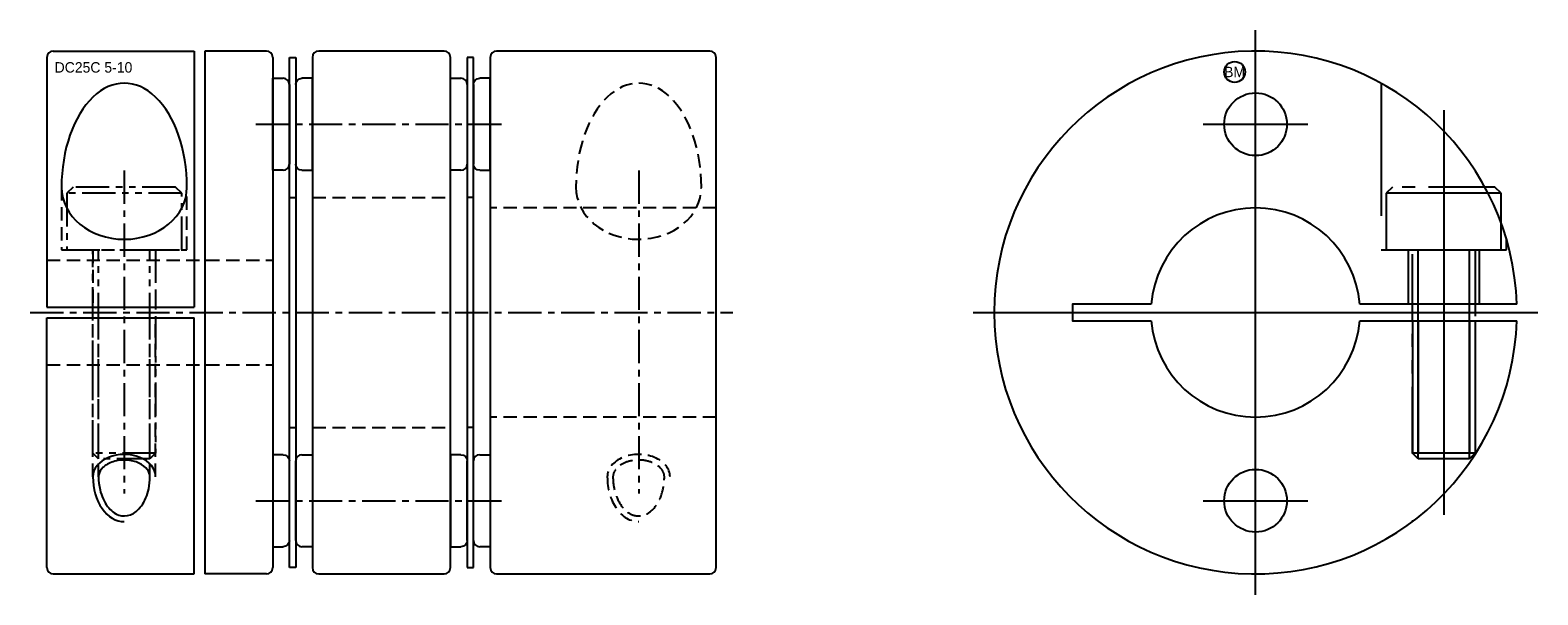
# Model space of a CAD drawing. Extents: x -11.6 to 60.5, y -13.5 to 13.5.
import ezdxf
from ezdxf.enums import TextEntityAlignment as Align

# ---------------------------------------------------------------- set-up
doc = ezdxf.new("R2010")
doc.units = 0
doc.header["$MEASUREMENT"] = 0
for name, pattern in [('CENTER', [50.8, 31.75, -6.35, 6.35, -6.35]), ('HIDDEN', [9.525, 6.35, -3.175]), ('PHANTOM', [63.5, 31.75, -6.35, 6.35, -6.35, 6.35, -6.35])]:
    doc.linetypes.add(name, pattern=pattern)
doc.layers.get('0').update_dxf_attribs({"linetype": 'CONTINUOUS'})
for name, color, linetype in [('BOM', 6, 'CONTINUOUS'), ('CENTER', 1, 'CENTER'), ('HIDDEN', 2, 'HIDDEN'), ('PHANTOM', 6, 'PHANTOM'), ('THIN', 3, 'CONTINUOUS')]:
    doc.layers.add(name, color=color, linetype=linetype)

# ---------------------------------------------------------------- blocks, each defined once
blk = doc.blocks.new('MCLBM2')
blk.add_circle((0, 0), 0.5)
blk.add_text('BM', height=0.5).set_placement((0, 0), align=Align.MIDDLE)
at = {"flags": 1}
for tag, p in [('NAME', (0, -1)), ('ENAME', (0, -2)), ('SPEC', (0, -3)), ('MATERIAL', (0, -4)), ('QTY', (0, -5)), ('WEIGHT', (0, -6)), ('PRICE', (0, -7)), ('REMARK', (0, -8)), ('USER1', (0, -9)), ('USER2', (0, -10)), ('USER3', (0, -11)), ('USER4', (0, -12)), ('USER5', (0, -13)), ('USER6', (0, -14))]:
    blk.add_attdef(tag, p, '', height=0.5, dxfattribs=at)

msp = doc.modelspace()

# ---------------------------------------------------------------- linework, layer by layer
at = {"ltscale": 0.1}
for p, q in [((-10.5, 12.5), (-3.75, 12.5)), ((-3.75, 12.5), (-3.75, 0.25)), ((-3.25, 12.5), (-3.25, -12.5)), ((-0.3, 12.5), (-3.25, 12.5)), ((8.2, 12.5), (2.2, 12.5)), ((20.9, 12.5), (10.7, 12.5)), ((-10.8, 12.2), (-10.8, 0.25)), ((0, 12.2), (0, -12.2)), ((0.8, -12.2), (0.8, 12.2)), ((0.8, 12.2), (1.1, 12.2)), ((1.1, 12.2), (1.1, -12.2)), ((1.9, 12.2), (1.9, -12.2)), ((8.5, -12.2), (8.5, 12.2)), ((10.4, 12.2), (10.4, -12.2)), ((21.2, -12.2), (21.2, 12.2)), ((0, 6.8), (0, 11.2)), ((0, 11.2), (0.5, 11.2)), ((0.8, 10.9), (0.8, 7.1)), ((8.5, 6.8), (8.5, 11.2)), ((8.5, 11.2), (9, 11.2)), ((9.3, 10.9), (9.3, 7.1)), ((0.5, 6.8), (0, 6.8)), ((9, 6.8), (8.5, 6.8)), ((-10.8, 0.25), (-3.75, 0.25)), ((-10.8, -12.2), (-10.8, -0.25)), ((-10.8, -0.25), (-3.75, -0.25)), ((-3.75, -12.5), (-3.75, -0.25)), ((1.1, -10.9), (1.1, -7.1)), ((1.4, -6.8), (1.9, -6.8)), ((1.9, -6.8), (1.9, -11.2)), ((9.6, -10.9), (9.6, -7.1)), ((9.9, -6.8), (10.4, -6.8)), ((10.4, -6.8), (10.4, -11.2)), ((1.9, -11.2), (1.4, -11.2)), ((10.4, -11.2), (9.9, -11.2)), ((1.1, -12.2), (0.8, -12.2)), ((-10.5, -12.5), (-3.75, -12.5)), ((-0.3, -12.5), (-3.25, -12.5)), ((2.2, -12.5), (8.2, -12.5)), ((10.7, -12.5), (20.9, -12.5))]:
    msp.add_line(p, q, dxfattribs=at)
at = {"ltscale": 0.1, "extrusion": (1.22461e-16, -2.99932e-32, -1)}
for p, q in [((9.3, 12.2), (9.3, -12.2)), ((9.6, 12.2), (9.3, 12.2)), ((9.6, -12.2), (9.6, 12.2)), ((1.1, 10.9), (1.1, 7.1)), ((1.9, 11.2), (1.4, 11.2)), ((1.9, 6.8), (1.9, 11.2)), ((9.6, 10.9), (9.6, 7.1)), ((10.4, 11.2), (9.9, 11.2)), ((10.4, 6.8), (10.4, 11.2)), ((1.4, 6.8), (1.9, 6.8)), ((9.9, 6.8), (10.4, 6.8)), ((8.5, -6.8), (8.5, -11.2)), ((9, -6.8), (8.5, -6.8)), ((9.3, -10.9), (9.3, -7.1)), ((8.5, -11.2), (9, -11.2)), ((9.3, -12.2), (9.6, -12.2))]:
    msp.add_line(p, q, dxfattribs=at)
for p, q in [((59.494, 0.4), (51.984, 0.4)), ((51.984, -0.4), (59.494, -0.4))]:
    msp.add_line(p, q)
at = {"ltscale": 0.1, "extrusion": (-2.99932e-32, -1.22461e-16, -1)}
for p, q in [((0, -6.8), (0, -11.2)), ((0.5, -6.8), (0, -6.8)), ((0.8, -10.9), (0.8, -7.1)), ((0, -11.2), (0.5, -11.2))]:
    msp.add_line(p, q, dxfattribs=at)
msp.add_lwpolyline([(42.016, 0.4), (38.25, 0.4), (38.25, -0.4), (42.016, -0.4)])
for centre in [(47, 9), (47, -9)]:
    msp.add_circle(centre, 1.5)
at = {"ltscale": 0.1}
for centre, start, end in [((-10.5, 12.2), 90, 180), ((-0.3, 12.2), 0, 90), ((2.2, 12.2), 90, 180), ((8.2, 12.2), 0, 90), ((10.7, 12.2), 90, 180), ((20.9, 12.2), 0, 90), ((0.5, 10.9), 0, 90), ((9, 10.9), 0, 90), ((0.5, 7.1), 270, 0), ((9, 7.1), 270, 0), ((1.4, -7.1), 90, 180), ((9.9, -7.1), 90, 180), ((1.4, -10.9), 180, 270), ((9.9, -10.9), 180, 270), ((-10.5, -12.2), 180, 270), ((-0.3, -12.2), 270, 0), ((2.2, -12.2), 180, 270), ((8.2, -12.2), 270, 0), ((10.7, -12.2), 180, 270), ((20.9, -12.2), 270, 0)]:
    msp.add_arc(centre, 0.3, start, end, dxfattribs=at)
for radius, start, end in [(12.5, 1.83378, 358.16622), (5, 4.58857, 175.41143), (5, 184.58857, 355.41143)]:
    msp.add_arc((47, 0), radius, start, end)
at = {"ltscale": 0.1, "extrusion": (1.22461e-16, -2.99932e-32, -1)}
for centre, start, end in [((-1.4, 10.9), 0, 90), ((-9.9, 10.9), 0, 90), ((-1.4, 7.1), 270, 0), ((-9.9, 7.1), 270, 0), ((-9, -7.1), 90, 180), ((-9, -10.9), 180, 270)]:
    msp.add_arc(centre, 0.3, start, end, dxfattribs=at)
at = {"ltscale": 0.1, "extrusion": (-2.99932e-32, -1.22461e-16, -1)}
for centre, start, end in [((-0.5, -7.1), 90, 180), ((-0.5, -10.9), 180, 270)]:
    msp.add_arc(centre, 0.3, start, end, dxfattribs=at)
at = {"ltscale": 0.1}
for major_axis, ratio, start_param, end_param in [((0, 4.977), 0.602744, 4.712389, 7.853982), ((3, 0), 0.82954, 3.141593, 6.283185)]:
    msp.add_ellipse((-7.1, 5.989), major_axis=major_axis, ratio=ratio, start_param=start_param, end_param=end_param, dxfattribs=at)
for points, knots in [([(-5.871, -7.855), (-5.871, -7.74), (-5.91, -7.622), (-6.085, -7.392), (-6.222, -7.282), (-6.571, -7.12), (-6.781, -7.068), (-7.212, -7.044), (-7.433, -7.071), (-7.821, -7.194), (-7.987, -7.29), (-8.222, -7.509), (-8.291, -7.629), (-8.325, -7.782), (-8.329, -7.818), (-8.329, -7.855)], [0, 0, 0, 0, 0.497201, 0.497201, 0.994403, 0.994403, 1.491604, 1.491604, 1.988806, 1.988806, 2.486007, 2.486007, 2.983209, 2.983209, 3.141593, 3.141593, 3.141593, 3.141593]), ([(-8.329, -7.855), (-8.329, -8.065), (-8.306, -8.274), (-8.187, -8.781), (-8.06, -9.059), (-7.742, -9.478), (-7.554, -9.618), (-7.18, -9.749), (-6.992, -9.745), (-6.618, -9.6), (-6.431, -9.453), (-6.119, -9.021), (-5.997, -8.737), (-5.891, -8.241), (-5.871, -8.048), (-5.871, -7.855)], [1.570796, 1.570796, 1.570796, 1.570796, 1.892334, 1.892334, 2.397123, 2.397123, 2.901912, 2.901912, 3.406701, 3.406701, 3.911489, 3.911489, 4.416278, 4.416278, 4.712389, 4.712389, 4.712389, 4.712389])]:
    msp.add_open_spline(points, degree=3, knots=knots, dxfattribs=at)
at = {"layer": 'CENTER'}
for p, q in [((47, -13.5), (47, 13.5)), ((47, 6.5), (47, 11.5)), ((56, 9.675), (56, -9.675)), ((44.5, 9), (49.5, 9)), ((33.5, 0), (60.5, 0)), ((47, -11.5), (47, -6.5)), ((44.5, -9), (49.5, -9))]:
    msp.add_line(p, q, dxfattribs=at)
at = {"layer": 'CENTER', "ltscale": 0.05}
for p, q in [((-0.8, 9), (11.2, 9)), ((-7.1, 6.789), (-7.1, -8.655)), ((17.5, 6.789), (17.5, -8.655)), ((-11.6, 0), (22, 0))]:
    msp.add_line(p, q, dxfattribs=at)
at = {"layer": 'CENTER', "ltscale": 0.05, "extrusion": (-2.99932e-32, -1.22461e-16, -1)}
msp.add_line((-0.8, -9), (11.2, -9), dxfattribs=at)
at = {"layer": 'HIDDEN', "ltscale": 0.1}
for p, q in [((-10.1, 5.989), (-10.1, 3)), ((-4.1, 3), (-4.1, 5.989)), ((0.8, 5.5), (1.1, 5.5)), ((1.9, 5.5), (8.5, 5.5)), ((9.6, 5.5), (9.3, 5.5)), ((21.2, 5), (10.4, 5)), ((-10.1, 3), (-4.1, 3)), ((-8.6, 3), (-8.6, 0.25)), ((-5.6, 3), (-5.6, 0.25)), ((-10.8, 2.5), (0, 2.5)), ((-8.6, -7.855), (-8.6, -0.25)), ((-8.329, -7.855), (-8.329, -0.25)), ((-5.871, -7.855), (-5.871, -0.25)), ((-5.6, -7.855), (-5.6, -0.25))]:
    msp.add_line(p, q, dxfattribs=at)
at = {"layer": 'HIDDEN'}
for p, q in [((54.3, 3), (54.3, 0.4)), ((57.7, 3), (57.7, 0.4)), ((54.5, -0.4), (54.5, -10)), ((54.771, -0.4), (54.771, -9.791)), ((57.229, -0.4), (57.229, -7.184)), ((57.5, -0.4), (57.5, -6.782))]:
    msp.add_line(p, q, dxfattribs=at)
at = {"layer": 'HIDDEN', "ltscale": 0.1, "extrusion": (-2.99932e-32, -1.22461e-16, -1)}
for p, q in [((-10.8, -2.5), (0, -2.5)), ((21.2, -5), (10.4, -5)), ((0.8, -5.5), (1.1, -5.5)), ((1.9, -5.5), (8.5, -5.5)), ((9.6, -5.5), (9.3, -5.5))]:
    msp.add_line(p, q, dxfattribs=at)
at = {"layer": 'HIDDEN'}
msp.add_lwpolyline([(53, 10.966), (53, 3), (59, 3), (59, 3.5)], dxfattribs=at)
at = {"layer": 'HIDDEN', "ltscale": 0.1}
for centre, major_axis, ratio, start_param, end_param in [((17.5, 5.989), (0, 4.977), 0.602744, 4.712389, 7.853982), ((17.5, 5.989), (3, 0), 0.82954, 3.141593, 6.283185), ((17.5, -7.855), (1.5, 0), 0.715038, 0, 3.141593), ((17.5, -7.855), (0, 2.145), 0.699264, 1.570796, 3.141593)]:
    msp.add_ellipse(centre, major_axis=major_axis, ratio=ratio, start_param=start_param, end_param=end_param, dxfattribs=at)
for points, knots in [([(18.729, -7.855), (18.729, -7.74), (18.69, -7.622), (18.515, -7.392), (18.378, -7.282), (18.029, -7.12), (17.819, -7.068), (17.388, -7.044), (17.167, -7.071), (16.779, -7.194), (16.613, -7.29), (16.378, -7.509), (16.309, -7.629), (16.275, -7.782), (16.271, -7.818), (16.271, -7.855)], [0, 0, 0, 0, 0.497201, 0.497201, 0.994403, 0.994403, 1.491604, 1.491604, 1.988806, 1.988806, 2.486007, 2.486007, 2.983209, 2.983209, 3.141593, 3.141593, 3.141593, 3.141593]), ([(16.271, -7.855), (16.271, -8.065), (16.294, -8.274), (16.413, -8.781), (16.54, -9.059), (16.858, -9.478), (17.046, -9.618), (17.42, -9.749), (17.608, -9.745), (17.982, -9.6), (18.169, -9.453), (18.481, -9.021), (18.603, -8.737), (18.709, -8.241), (18.729, -8.048), (18.729, -7.855)], [1.570796, 1.570796, 1.570796, 1.570796, 1.892334, 1.892334, 2.397123, 2.397123, 2.901912, 2.901912, 3.406701, 3.406701, 3.911489, 3.911489, 4.416278, 4.416278, 4.712389, 4.712389, 4.712389, 4.712389])]:
    msp.add_open_spline(points, degree=3, knots=knots, dxfattribs=at)
at = {"layer": 'PHANTOM', "ltscale": 0.05}
for p, q in [((-4.35, 5.7), (-9.85, 5.7)), ((-8.329, -7), (-8.329, 3)), ((-5.871, -7), (-5.871, 3)), ((-5.6, -6.729), (-8.6, -6.729))]:
    msp.add_line(p, q, dxfattribs=at)
at = {"layer": 'PHANTOM'}
for p, q in [((58.75, 5.7), (53.25, 5.7)), ((54.771, -7), (54.771, 3)), ((57.229, -7), (57.229, 3)), ((57.5, -6.729), (54.5, -6.729))]:
    msp.add_line(p, q, dxfattribs=at)
at = {"layer": 'PHANTOM', "ltscale": 0.05}
msp.add_lwpolyline([(-4.35, 3), (-4.35, 5.7), (-4.65, 6), (-9.55, 6), (-9.85, 5.7), (-9.85, 3)], close=True, dxfattribs=at)
at = {"layer": 'PHANTOM', "ltscale": 0.1}
msp.add_lwpolyline([(58.75, 3), (58.75, 5.7), (58.45, 6), (53.55, 6), (53.25, 5.7), (53.25, 3)], close=True, dxfattribs=at)
at = {"layer": 'PHANTOM', "ltscale": 0.05}
msp.add_lwpolyline([(-5.6, 3), (-5.6, -6.729), (-5.871, -7), (-8.329, -7), (-8.6, -6.729), (-8.6, 3)], dxfattribs=at)
at = {"layer": 'PHANTOM', "ltscale": 0.1}
msp.add_lwpolyline([(57.5, 3), (57.5, -6.729), (57.229, -7), (54.771, -7), (54.5, -6.729), (54.5, 3)], dxfattribs=at)
at = {"layer": 'THIN', "ltscale": 0.1}
for major_axis, ratio, start_param in [((1.5, 0), 0.715038, 0), ((0, 2.145), 0.699264, 1.570796)]:
    msp.add_ellipse((-7.1, -7.855), major_axis=major_axis, ratio=ratio, start_param=start_param, end_param=3.141593, dxfattribs=at)

# ---------------------------------------------------------------- block references
at = {"layer": 'BOM'}
msp.add_blockref('MCLBM2', (46, 11.5), dxfattribs=at)

# ---------------------------------------------------------------- texts
msp.add_text('DC25C 5-10', height=0.5).set_placement((-10.43, 11.47))

doc.saveas('drawing.dxf')
